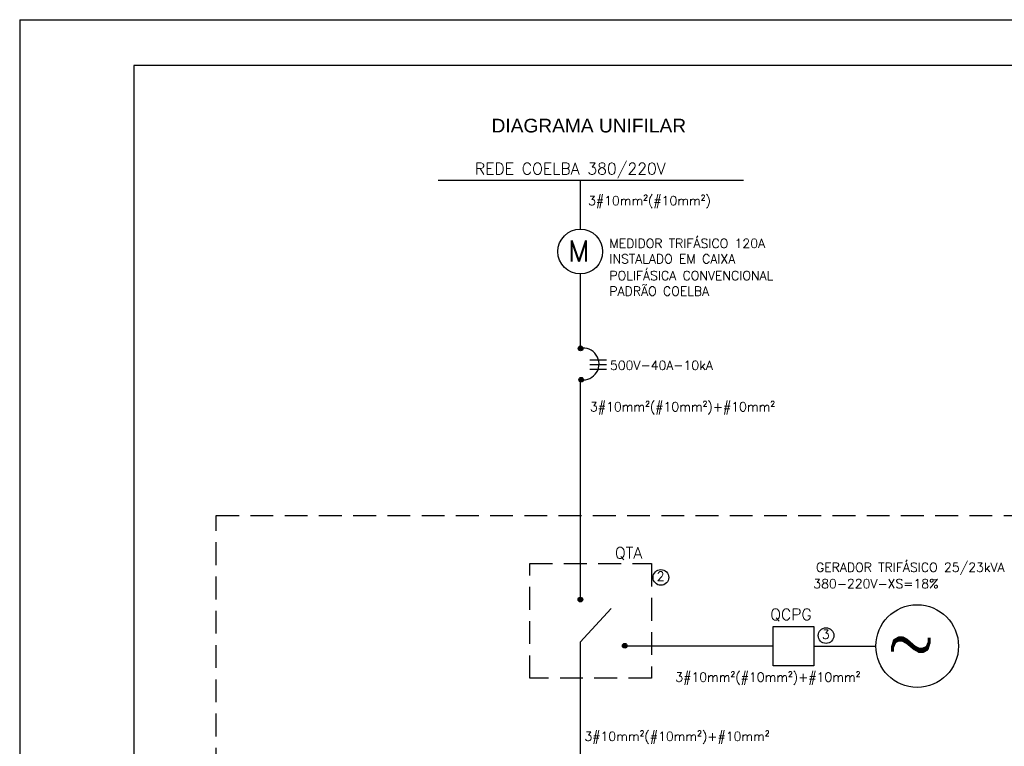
# Model space of a CAD drawing. Header units: millimetres. Extents: x 654.3 to 713.7, y 620 to 662.
# Tile 2 of 6: x 654.3 to 675.9, y 646.1 to 662. Entities that reach past the tile are written whole.
import ezdxf

# ---------------------------------------------------------------- set-up
doc = ezdxf.new("R2010")
doc.units = ezdxf.units.MM
doc.linetypes.add('HIDDEN', pattern=[0.375, 0.25, -0.125])
for name, color, linetype in [('DIAGRAMA', 8, 'Continuous'), ('ELE_SIMB', 8, 'Continuous'), ('ELE_TX_GERAL', 2, 'Continuous'), ('ETXT004', 4, 'Continuous'), ('ETXT0090', 8, 'Continuous'), ('PADRÃO', 4, 'Continuous'), ('TEXTO', 7, 'Continuous')]:
    doc.layers.add(name, color=color, linetype=linetype)
doc.styles.add('ROMANS', font='romans.shx')
doc.styles.add('STYLE-ARIAL_3', font='ARIAL.TTF')
doc.styles.add('STYLE-ROMANS_1', font='romans.shx')

msp = doc.modelspace()

# ---------------------------------------------------------------- hatches: boundary and pattern name
at = {"layer": 'ELE_SIMB', "linetype": 'Continuous'}
for points in [[(666.577, 654.832, 1), (666.679, 654.832, 1)], [(666.59, 654.146, 1), (666.692, 654.146, 1)]]:
    msp.add_hatch(color=256, dxfattribs=at).paths.add_polyline_path(points)
at = {"layer": 'ELE_SIMB'}
for points in [[(666.574, 649.333, 1), (666.676, 649.333, 1)], [(667.547, 648.322, 1), (667.648, 648.322, 1)]]:
    msp.add_hatch(color=256, dxfattribs=at).paths.add_polyline_path(points)

# ---------------------------------------------------------------- linework, layer by layer
at = {"layer": 'DIAGRAMA', "color": 7}
for p, q in [((666.621, 658.506), (666.621, 657.442)), ((666.621, 656.462), (666.621, 654.833)), ((666.623, 654.161), (666.623, 652.498)), ((666.623, 652.498), (666.623, 651.39)), ((666.623, 651.39), (666.623, 649.386)), ((666.623, 647.884), (666.623, 644.979))]:
    msp.add_line(p, q, dxfattribs=at)
for points in [[(667.648, 648.322), (670.846, 648.322)], [(671.735, 648.315), (673.099, 648.315)]]:
    msp.add_lwpolyline(points, dxfattribs=at)
at = {"layer": 'ELE_SIMB', "linetype": 'Continuous'}
for p, q in [((670.2, 658.506), (663.511, 658.506)), ((666.835, 654.584), (667.195, 654.584)), ((666.835, 654.478), (667.195, 654.478)), ((666.835, 654.376), (667.195, 654.376))]:
    msp.add_line(p, q, dxfattribs=at)
at = {"layer": 'ELE_SIMB'}
msp.add_line((667.3, 649.141), (666.623, 648.399), dxfattribs=at)
at = {"layer": 'ELE_SIMB', "ltscale": 3.5}
msp.add_line((666.623, 648.399), (666.623, 647.884), dxfattribs=at)
at = {"layer": 'ELE_SIMB', "linetype": 'Continuous'}
msp.add_lwpolyline([(670.846, 648.743), (671.735, 648.743), (671.735, 647.886), (670.846, 647.886)], close=True, dxfattribs=at)
for centre, radius in [((666.621, 656.952), 0.49), ((666.628, 654.832), 0.0508), ((666.641, 654.146), 0.0508), ((674.003, 648.315), 0.905)]:
    msp.add_circle(centre, radius, dxfattribs=at)
at = {"layer": 'ELE_SIMB'}
for centre in [(666.625, 649.333), (667.597, 648.322)]:
    msp.add_circle(centre, 0.0508, dxfattribs=at)
at = {"layer": 'ELE_SIMB', "linetype": 'Continuous'}
msp.add_arc((666.685, 654.491), 0.348, 261.6305, 100.5726, dxfattribs=at)
at = {"layer": 'ETXT0090', "color": 7, "linetype": 'HIDDEN', "ltscale": 2}
for points in [[(658.648, 651.171), (677.215, 651.171), (677.215, 634.337), (658.648, 634.337)], [(665.515, 650.121), (668.179, 650.121), (668.179, 647.611), (665.515, 647.611)]]:
    msp.add_lwpolyline(points, close=True, dxfattribs=at)
at = {"layer": 'PADRÃO', "color": 2}
for q in [(654.342, 620.027), (713.742, 662.027)]:
    msp.add_line((654.342, 662.027), q, dxfattribs=at)
at = {"layer": 'PADRÃO', "color": 1}
for p, q in [((712.742, 661.027), (656.842, 661.027)), ((656.842, 661.027), (656.842, 621.027))]:
    msp.add_line(p, q, dxfattribs=at)
at = {"layer": 'TEXTO', "color": 2}
for centre in [(668.388, 649.818), (672.006, 648.545)]:
    msp.add_circle(centre, 0.172, dxfattribs=at)

# ---------------------------------------------------------------- texts
at = {"layer": 'ELE_SIMB', "linetype": 'Continuous'}
for s, height, style, p in [('M', 0.46, 'STYLE-ROMANS_1', (666.353, 656.732)), ('~', 1.042, 'ROMANS', (673.326, 647.898))]:
    msp.add_text(s, height=height, dxfattribs=dict(at, style=style)).set_placement(p)
at = {"layer": 'ELE_TX_GERAL', "color": 2, "linetype": 'Continuous', "style": 'ROMANS'}
for s, height, p in [('REDE COELBA 380/220V', 0.25, (664.313, 658.641)), ('3#10mm²(#10mm²)', 0.2, (666.793, 657.967)), ('MEDIDOR TRIFÁSICO 120A', 0.2, (667.259, 657.03)), ('INSTALADO EM CAIXA', 0.2, (667.259, 656.693)), ('POLIFÁSICA CONVENCIONAL', 0.2, (667.259, 656.326)), ('PADRÃO COELBA', 0.2, (667.259, 655.984)), ('500V-40A-10kA', 0.2, (667.273, 654.363))]:
    msp.add_text(s, height=height, dxfattribs=at).set_placement(p)
at = {"layer": 'ETXT004', "color": 2, "style": 'STYLE-ARIAL_3'}
msp.add_text('DIAGRAMA UNIFILAR', height=0.3, dxfattribs=at).set_placement((664.679, 659.559))
at = {"layer": 'TEXTO', "color": 2, "style": 'ROMANS'}
for s, height, p in [('3#10mm²(#10mm²)+#10mm²', 0.2, (666.835, 653.454)), ('QTA', 0.25, (667.38, 650.23)), ('GERADOR TRIFÁSICO 25/23kVA', 0.2, (671.786, 649.94)), ('2', 0.2, (668.296, 649.745)), ('380-220V-XS=18%%%', 0.2, (671.727, 649.581)), ('QCPG', 0.25, (670.783, 648.883)), ('3', 0.2, (671.914, 648.472)), ('3#10mm²(#10mm²)+#10mm²', 0.2, (668.705, 647.535)), ('3#10mm²(#10mm²)+#10mm²', 0.2, (666.714, 646.239))]:
    msp.add_text(s, height=height, dxfattribs=at).set_placement(p)

doc.saveas('drawing.dxf')
